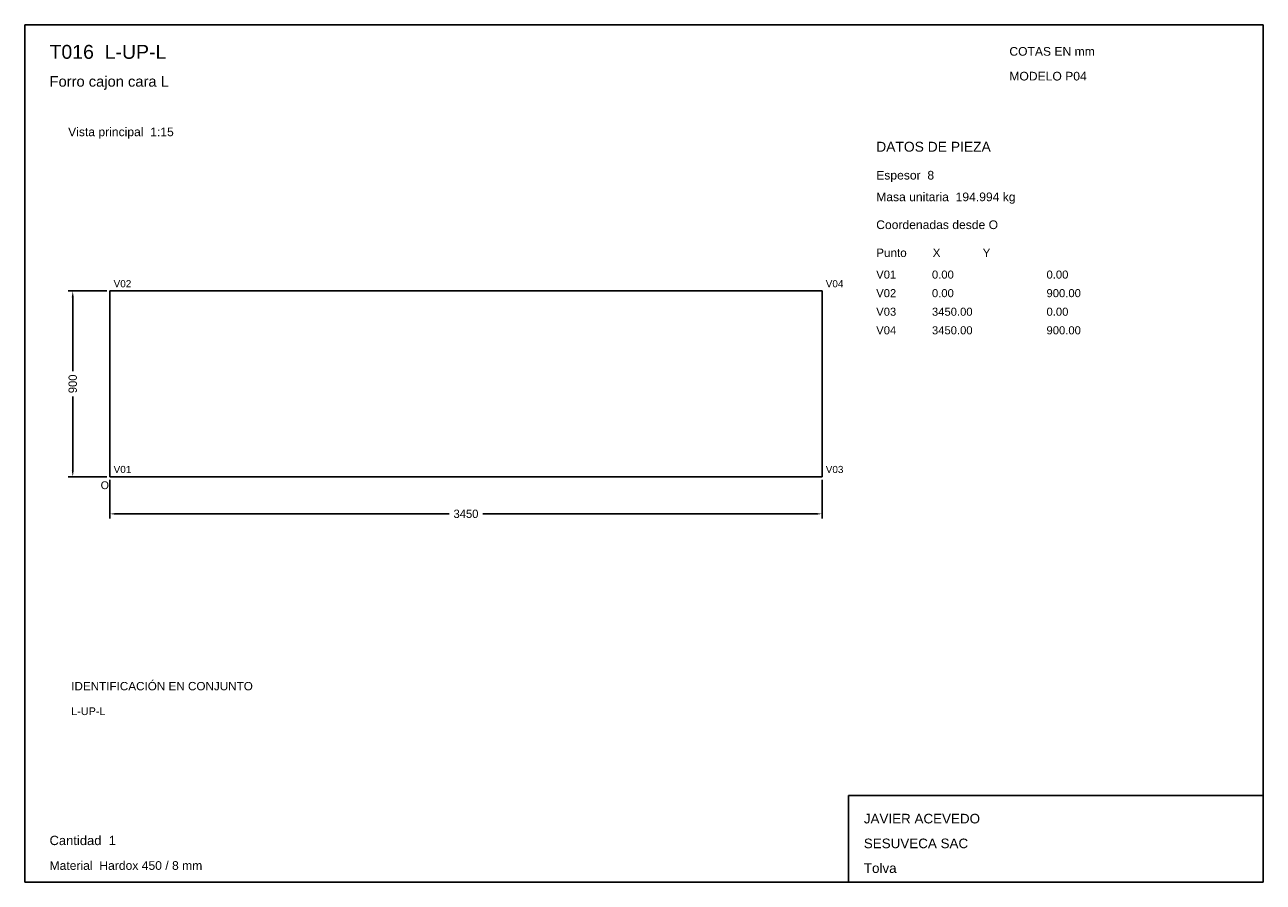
# Model space of a CAD drawing. Header units: millimetres. Extents: x 10 to 410, y 10 to 287.
import ezdxf

# ---------------------------------------------------------------- set-up
doc = ezdxf.new("R2010")
doc.units = ezdxf.units.MM
doc.styles.add('ARIAL', font='arial.ttf')
doc.dimstyles.get("Standard").update_dxf_attribs({"dimtxt": 2.5, "dimasz": 2.5, "dimexe": 1.25, "dimexo": 0.625, "dimtad": 1, "dimcen": 2.5, "dimazin": 3, "dimtfac": 1, "dimtmove": 0, "dimatfit": 3})

# ---------------------------------------------------------------- blocks, each defined once
blk = doc.blocks.new('_CLOSEDFILLED')
at = {"color": 0, "linetype": 'BYBLOCK'}
blk.add_solid([(-1, 0.16), (0, 0), (-1, -0.16)], dxfattribs=at)
blk = doc.blocks.new('*D1')
for p, q in [((37.5, 140), (37.5, 127.5)), ((267.5, 140), (267.5, 127.5)), ((39.5, 129), (147.1, 129)), ((157.9, 129), (265.5, 129))]:
    blk.add_line(p, q)
at = {"layer": 'Defpoints'}
for p in [(37.5, 141), (267.5, 141), (37.5, 129)]:
    blk.add_point(p, dxfattribs=at)
at = {"xscale": 2, "yscale": 2, "rotation": 180}
blk.add_blockref('_CLOSEDFILLED', (37.5, 129), dxfattribs=at)
at = {"xscale": 2, "yscale": 2}
blk.add_blockref('_CLOSEDFILLED', (267.5, 129), dxfattribs=at)
at = {"insert": (152.5, 129), "char_height": 2.7, "attachment_point": 5}
blk.add_mtext('3450', dxfattribs=at)
blk = doc.blocks.new('*D2')
for p, q in [((36.5, 201), (24, 201)), ((25.5, 175.05), (25.5, 199)), ((25.5, 143), (25.5, 166.95)), ((36.5, 141), (24, 141))]:
    blk.add_line(p, q)
at = {"layer": 'Defpoints'}
for p in [(37.5, 201), (25.5, 141), (37.5, 141)]:
    blk.add_point(p, dxfattribs=at)
at = {"xscale": 2, "yscale": 2}
for p, rotation in [((25.5, 201), 90), ((25.5, 141), 270)]:
    blk.add_blockref('_CLOSEDFILLED', p, dxfattribs=dict(at, rotation=rotation))
at = {"insert": (25.5, 171), "char_height": 2.7, "attachment_point": 5, "rotation": 90}
blk.add_mtext('900', dxfattribs=at)

msp = doc.modelspace()

# ---------------------------------------------------------------- linework, layer by layer
for p, q in [((410, 287), (10, 287)), ((10, 287), (10, 10)), ((410, 10), (410, 287)), ((410, 38), (276, 38)), ((276, 38), (276, 10)), ((410, 10), (410, 38)), ((10, 10), (410, 10)), ((276, 10), (410, 10))]:
    msp.add_line(p, q)
for points in [[(37.5, 141), (37.5, 201), (37.5, 201)], [(37.5, 201), (267.5, 201), (267.5, 201)], [(267.5, 201), (267.5, 141), (267.5, 141)], [(267.5, 141), (37.5, 141), (37.5, 141)]]:
    msp.add_lwpolyline(points)

# ---------------------------------------------------------------- texts
at = {"style": 'ARIAL'}
for s, height, p in [('T016  L-UP-L', 4.5, (18, 276)), ('COTAS EN mm', 2.8, (328, 277)), ('Forro cajon cara L', 3.4, (18, 267)), ('MODELO P04', 2.8, (328, 269)), ('Vista principal  1:15', 2.8, (24, 251)), ('DATOS DE PIEZA', 3.2, (285, 246)), ('Espesor  8', 2.8, (285, 237)), ('Masa unitaria  194.994 kg', 2.8, (285, 230)), ('Coordenadas desde O', 2.8, (285, 221)), ('Punto        X             Y', 2.7, (285, 212)), ('V02', 2.3, (38.7, 202.2)), ('V04', 2.3, (268.7, 202.2)), ('V01', 2.6, (285, 205)), ('0.00', 2.6, (303, 205)), ('0.00', 2.6, (340, 205)), ('V02', 2.6, (285, 199)), ('0.00', 2.6, (303, 199)), ('900.00', 2.6, (340, 199)), ('V03', 2.6, (285, 193)), ('3450.00', 2.6, (303, 193)), ('0.00', 2.6, (340, 193)), ('V04', 2.6, (285, 187)), ('3450.00', 2.6, (303, 187)), ('900.00', 2.6, (340, 187)), ('V01', 2.3, (38.7, 142.2)), ('V03', 2.3, (268.7, 142.2)), ('O', 2.5, (34.5, 137)), ('IDENTIFICACIÓN EN CONJUNTO', 2.7, (25, 72)), ('L-UP-L', 2.5, (25, 64)), ('JAVIER ACEVEDO', 3.1, (281, 29)), ('Cantidad  1', 3, (18, 22)), ('SESUVECA SAC', 3.1, (281, 21)), ('Material  Hardox 450 / 8 mm', 2.8, (18, 14)), ('Tolva', 3.1, (281, 13))]:
    msp.add_text(s, height=height, dxfattribs=at).set_placement(p)

# ---------------------------------------------------------------- dimensions: what is measured, and where the dimension line sits
dim = msp.add_linear_dim(base=(25.5, 141), p1=(37.5, 141), p2=(37.5, 201), angle=90, dimstyle='Standard', override={"dimtxt": 2.7, "dimasz": 2, "dimexe": 1.5, "dimexo": 1, "dimgap": 1, "dimdec": 2, "dimlfac": 15, "dimzin": 8})
dim.commit()
dim.dimension.update_dxf_attribs({"geometry": '*D2', "text_midpoint": (25.5, 171)})
dim = msp.add_linear_dim(base=(37.5, 129), p1=(37.5, 141), p2=(267.5, 141), dimstyle='Standard', override={"dimtxt": 2.7, "dimasz": 2, "dimexe": 1.5, "dimexo": 1, "dimgap": 1, "dimdec": 2, "dimlfac": 15, "dimzin": 8})
dim.commit()
dim.dimension.update_dxf_attribs({"geometry": '*D1', "text_midpoint": (152.5, 129)})

doc.saveas('drawing.dxf')
